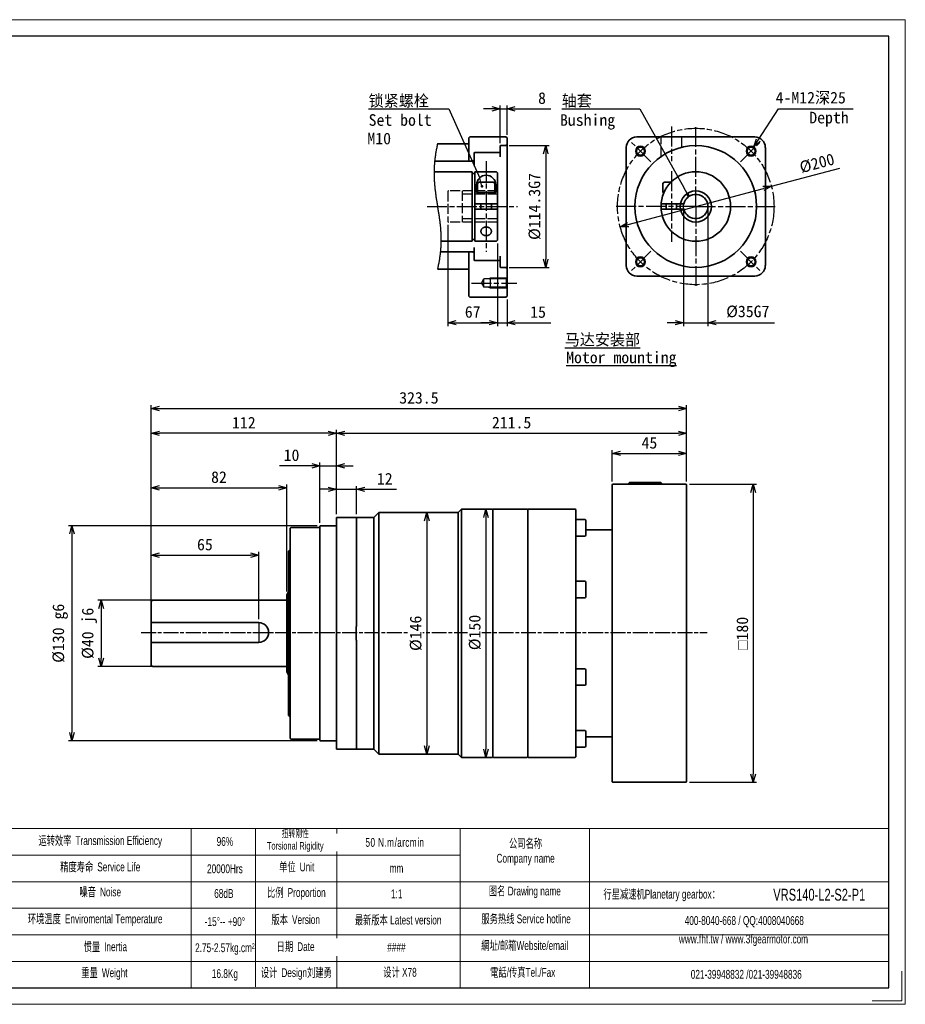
# Model space of a CAD drawing. Header units: millimetres. Extents: x 49 to 890, y 33 to 628.
# Tile 2 of 2: x 355 to 890, y 33 to 628. Entities that reach past the tile are written whole.
import ezdxf
from ezdxf.enums import TextEntityAlignment as Align

# ---------------------------------------------------------------- set-up
doc = ezdxf.new("R2010")
doc.units = ezdxf.units.MM
doc.linetypes.add('AM_ISO02W050x2', pattern=[3.75, 3, -0.75])
doc.linetypes.add('AM_ISO08W050x2', pattern=[9, 6, -0.75, 1.5, -0.75])
for name, color, linetype, lineweight in [('AM_0', 7, 'Continuous', 50), ('AM_1', 131, 'Continuous', 35), ('AM_5', 3, 'Continuous', 25), ('AM_7', 4, 'AM_ISO08W050x2', 25), ('SLD-0', 7, 'Continuous', 18), ('SYMBOL_VR', 7, 'Continuous', 25), ('图框_外框线', 7, 'Continuous', 18)]:
    doc.layers.add(name, color=color, linetype=linetype, lineweight=lineweight)
doc.styles.add('标准', font='arial.ttf', dxfattribs={"width": 0.667})
doc.dimstyles.new('AM_JIS$0', dxfattribs={"dimscale": 2, "dimtxt": 3.5, "dimasz": 2.5, "dimexe": 1, "dimexo": 1, "dimgap": 1.5, "dimtad": 3, "dimdec": 3, "dimdsep": 46, "dimtxsty": 'Standard', "dimblk": 'OPEN30', "dimcen": 0, "dimclrd": 256, "dimclre": 256, "dimclrt": 2, "dimadec": 3, "dimazin": 2, "dimtp": 0.1, "dimtm": 0.1, "dimtfac": 0.71, "dimtdec": 3, "dimtmove": 0, "dimatfit": 3, "dimldrblk": 'OPEN30', "dimfxl": 1, "dimlwd": -1, "dimlwe": -1, "dimarcsym": 1})

# ---------------------------------------------------------------- blocks, each defined once
blk = doc.blocks.new('_Open30')
at = {"color": 0, "linetype": 'ByBlock', "lineweight": -2}
for p, q in [((-1, 0.27), (0, 0)), ((0, 0), (-1, -0.27)), ((0, 0), (-1, 0))]:
    blk.add_line(p, q, dxfattribs=at)
blk = doc.blocks.new('A3-124_アダプタタイプ_ブッシュ有り')
at = {"layer": 'SYMBOL_VR'}
h = blk.add_hatch(color=3, dxfattribs=at)
edge = h.paths.add_edge_path(flags=0)
edge.add_arc((-113.58, -33.9), 0.446, 0, 360)
h = blk.add_hatch(color=3, dxfattribs=at)
edge = h.paths.add_edge_path(flags=0)
edge.add_arc((-51.39, -36.49), 0.446, 0, 360)
at = {"layer": 'SYMBOL_VR', "color": 3}
for p, q in [((-147.81, -10.5), (-123.54, -10.5)), ((-123.54, -10.5), (-114.25, -31.49)), ((-110.6, -10.5), (-113.1, -10.5)), ((-108.1, -20.83), (-108.1, -9.5)), ((-108.1, -10.5), (-106, -10.5)), ((-106, -18.31), (-106, -9.5)), ((-103.5, -10.5), (-92.75, -10.5)), ((-89.48, -10.5), (-65.92, -10.5)), ((-89.48, -10.5), (-69.42, -10.5)), ((-65.92, -10.5), (-52.61, -34.31)), ((-30.12, -19.93), (-24, -10.5)), ((-24, -10.5), (-1.5, -10.5)), ((-127.52, -23.73), (-127.56, -24.02)), ((-127.47, -23.43), (-127.52, -23.73)), ((-127.41, -23.14), (-127.47, -23.43)), ((-127.36, -22.85), (-127.41, -23.14)), ((-127.31, -22.55), (-127.36, -22.85)), ((-127.25, -22.26), (-127.31, -22.55)), ((-127.19, -21.97), (-127.25, -22.26)), ((-127.13, -21.68), (-127.19, -21.97)), ((-127.07, -21.39), (-127.13, -21.68)), ((-127.01, -21.1), (-127.07, -21.39)), ((-105.32, -21.62), (-93.32, -21.62)), ((-127.9, -26.68), (-127.92, -26.98)), ((-127.87, -26.39), (-127.9, -26.68)), ((-127.84, -26.09), (-127.87, -26.39)), ((-127.81, -25.79), (-127.84, -26.09)), ((-127.77, -25.5), (-127.81, -25.79)), ((-127.73, -25.2), (-127.77, -25.5)), ((-127.69, -24.91), (-127.73, -25.2)), ((-127.65, -24.61), (-127.69, -24.91)), ((-127.61, -24.32), (-127.65, -24.61)), ((-127.56, -24.02), (-127.61, -24.32)), ((-94.32, -24.12), (-94.32, -55.88)), ((-128.05, -29.36), (-128.06, -29.66)), ((-128.06, -29.66), (-128.06, -29.95)), ((-128.04, -29.06), (-128.05, -29.36)), ((-128.03, -28.76), (-128.04, -29.06)), ((-128.02, -28.47), (-128.03, -28.76)), ((-128.01, -28.17), (-128.02, -28.47)), ((-127.99, -27.87), (-128.01, -28.17)), ((-127.97, -27.58), (-127.99, -27.87)), ((-127.95, -27.28), (-127.97, -27.58)), ((-127.92, -26.98), (-127.95, -27.28)), ((-26.17, -33.9), (-5.54, -28.39)), ((-128.06, -29.95), (-128.06, -30.25)), ((-128.06, -30.25), (-128.06, -30.55)), ((-128.06, -30.55), (-128.05, -30.84)), ((-128.05, -30.84), (-128.04, -31.14)), ((-128.04, -31.14), (-128.03, -31.44)), ((-128.03, -31.44), (-128.02, -31.73)), ((-128.02, -31.73), (-128, -32.03)), ((-128, -32.03), (-127.98, -32.33)), ((-127.98, -32.33), (-127.96, -32.62)), ((-127.96, -32.62), (-127.94, -32.92)), ((-127.94, -32.92), (-127.92, -33.21)), ((-127.92, -33.21), (-127.89, -33.51)), ((-127.89, -33.51), (-127.86, -33.81)), ((-127.86, -33.81), (-127.84, -34.1)), ((-127.84, -34.1), (-127.8, -34.4)), ((-127.8, -34.4), (-127.77, -34.69)), ((-127.77, -34.69), (-127.74, -34.99)), ((-127.74, -34.99), (-127.7, -35.28)), ((-127.7, -35.28), (-127.66, -35.58)), ((-127.66, -35.58), (-127.63, -35.87)), ((-69.42, -45.45), (-28.58, -34.55)), ((-127.63, -35.87), (-127.59, -36.17)), ((-127.59, -36.17), (-127.55, -36.46)), ((-127.55, -36.46), (-127.5, -36.76)), ((-127.5, -36.76), (-127.46, -37.05)), ((-127.46, -37.05), (-127.42, -37.35)), ((-127.42, -37.35), (-127.37, -37.64)), ((-127.37, -37.64), (-127.33, -37.94)), ((-127.33, -37.94), (-127.28, -38.23)), ((-127.28, -38.23), (-127.24, -38.53)), ((-127.24, -38.53), (-127.19, -38.82)), ((-127.19, -38.82), (-127.15, -39.12)), ((-127.15, -39.12), (-127.1, -39.41)), ((-127.1, -39.41), (-127.05, -39.71)), ((-127.05, -39.71), (-127.01, -40)), ((-127.01, -40), (-126.96, -40.29)), ((-126.96, -40.29), (-126.91, -40.59)), ((-126.91, -40.59), (-126.86, -40.88)), ((-126.86, -40.88), (-126.82, -41.18)), ((-126.82, -41.18), (-126.77, -41.47)), ((-126.77, -41.47), (-126.73, -41.77)), ((-52.68, -41), (-52.68, -76.11)), ((-45.32, -41), (-45.32, -76.11)), ((-126.73, -41.77), (-126.68, -42.06)), ((-126.68, -42.06), (-126.64, -42.36)), ((-126.64, -42.36), (-126.59, -42.65)), ((-126.59, -42.65), (-126.55, -42.95)), ((-126.55, -42.95), (-126.51, -43.24)), ((-126.51, -43.24), (-126.46, -43.54)), ((-126.46, -43.54), (-126.42, -43.83)), ((-126.42, -43.83), (-126.38, -44.13)), ((-126.38, -44.13), (-126.35, -44.42)), ((-126.35, -44.42), (-126.31, -44.72)), ((-126.31, -44.72), (-126.27, -45.01)), ((-126.27, -45.01), (-126.24, -45.31)), ((-126.24, -45.31), (-126.21, -45.6)), ((-126.21, -45.6), (-126.18, -45.9)), ((-126.18, -45.9), (-126.15, -46.19)), ((-126.15, -46.19), (-126.12, -46.49)), ((-126.12, -46.49), (-126.09, -46.79)), ((-126.09, -46.79), (-126.07, -47.08)), ((-126.07, -47.08), (-126.05, -47.38)), ((-126.05, -47.38), (-126.03, -47.67)), ((-123.85, -45.52), (-123.85, -76.11)), ((-126.03, -47.67), (-126.01, -47.97)), ((-126.01, -47.97), (-125.99, -48.27)), ((-125.99, -48.27), (-125.98, -48.56)), ((-125.98, -48.56), (-125.97, -48.86)), ((-125.97, -48.86), (-125.96, -49.16)), ((-125.96, -49.16), (-125.95, -49.45)), ((-125.95, -50.34), (-125.96, -50.64)), ((-125.95, -49.45), (-125.95, -49.75)), ((-125.95, -49.75), (-125.95, -50.05)), ((-125.95, -50.05), (-125.95, -50.34)), ((-126.11, -53.32), (-126.14, -53.61)), ((-126.09, -53.02), (-126.11, -53.32)), ((-126.06, -52.72), (-126.09, -53.02)), ((-126.04, -52.42), (-126.06, -52.72)), ((-126.02, -52.13), (-126.04, -52.42)), ((-126, -51.83), (-126.02, -52.13)), ((-125.99, -51.53), (-126, -51.83)), ((-125.98, -51.24), (-125.99, -51.53)), ((-125.97, -50.94), (-125.98, -51.24)), ((-125.96, -50.64), (-125.97, -50.94)), ((-108.89, -51.19), (-108.89, -76.11)), ((-108.89, -51.19), (-108.89, -76.11)), ((-126.5, -56.27), (-126.54, -56.57)), ((-126.45, -55.98), (-126.5, -56.27)), ((-126.4, -55.68), (-126.45, -55.98)), ((-126.36, -55.39), (-126.4, -55.68)), ((-126.32, -55.09), (-126.36, -55.39)), ((-126.28, -54.8), (-126.32, -55.09)), ((-126.24, -54.5), (-126.28, -54.8)), ((-126.2, -54.21), (-126.24, -54.5)), ((-126.17, -53.91), (-126.2, -54.21)), ((-126.14, -53.61), (-126.17, -53.91)), ((-126.94, -58.61), (-127.01, -58.9)), ((-126.88, -58.32), (-126.94, -58.61)), ((-126.82, -58.03), (-126.88, -58.32)), ((-126.76, -57.74), (-126.82, -58.03)), ((-126.7, -57.45), (-126.76, -57.74)), ((-126.65, -57.15), (-126.7, -57.45)), ((-126.6, -56.86), (-126.65, -57.15)), ((-126.54, -56.57), (-126.6, -56.86)), ((-105.32, -58.38), (-93.32, -58.38)), ((-113.71, -63.11), (-113, -61.88)), ((-106.2, -61.88), (-113, -61.88)), ((-113, -64.34), (-113, -61.88)), ((-111, -64.61), (-111, -61.61)), ((-113.71, -63.11), (-113, -64.34)), ((-106.2, -64.34), (-113, -64.34)), ((-106, -68.04), (-106, -76.11)), ((-121.35, -75.11), (-111.39, -75.11)), ((-111.39, -75.11), (-113.89, -75.11)), ((-108.89, -75.11), (-106, -75.11)), ((-103.5, -75.11), (-92.75, -75.11)), ((-55.18, -75.11), (-57.68, -75.11)), ((-52.68, -75.11), (-45.32, -75.11)), ((-42.82, -75.11), (-25.25, -75.11))]:
    blk.add_line(p, q, dxfattribs=at)
at = {"layer": 'SYMBOL_VR', "color": 4, "linetype": 'AM_ISO08W050x2'}
for p, q in [((-56.35, -15.84), (-56.35, -26.31)), ((-49, -40), (-49, -15.84)), ((-62.53, -26.47), (-68.89, -20.11)), ((-35.47, -26.47), (-29.11, -20.11)), ((-112.3, -26.35), (-112.3, -53.65)), ((-56.35, -29.35), (-56.35, -50.65)), ((-130.16, -40), (-102.85, -40)), ((-106, -40), (-106, -40)), ((-49, -40), (-73.16, -40)), ((-49, -40), (-24.84, -40)), ((-49, -40), (-49, -64.16)), ((-62.53, -53.53), (-68.89, -59.89)), ((-35.47, -53.53), (-29.11, -59.89)), ((-116.71, -63.11), (-103, -63.11))]:
    blk.add_line(p, q, dxfattribs=at)
at = {"layer": 'SYMBOL_VR', "color": 4, "lineweight": 35}
for p, q in [((-117.24, -18.99), (-117.55, -19.31)), ((-117.55, -19.31), (-117.55, -26.35)), ((-106.32, -18.99), (-117.24, -18.99)), ((-106.32, -18.99), (-106, -19.31)), ((-106, -19.31), (-106, -67.04)), ((-66.85, -18.99), (-31.15, -18.99)), ((-117.55, -21.1), (-127.01, -21.1)), ((-108.42, -23.72), (-115.77, -23.72)), ((-108.1, -23.41), (-108.42, -23.72)), ((-108.1, -21.83), (-108.1, -24.98)), ((-106.32, -21.62), (-107.89, -21.62)), ((-106, -21.31), (-106.32, -21.62)), ((-70.01, -22.15), (-70.01, -57.85)), ((-27.99, -22.15), (-27.99, -24.17)), ((-116.29, -26.35), (-127.87, -26.35)), ((-116.29, -26.35), (-115.98, -26.03)), ((-115.98, -23.93), (-115.98, -27.61)), ((-27.99, -24.17), (-27.99, -57.85)), ((-116.5, -29.5), (-128.05, -29.5)), ((-116.5, -29.5), (-116.5, -50.5)), ((-109.2, -29.5), (-115.71, -29.5)), ((-115.71, -29.5), (-115.71, -50.5)), ((-109.2, -29.5), (-108.89, -29.81)), ((-115.71, -30.02), (-116.5, -30.02)), ((-114.93, -32.96), (-114.38, -32.65)), ((-110.22, -32.65), (-114.38, -32.65)), ((-109.68, -32.96), (-110.22, -32.65)), ((-108.89, -29.81), (-108.89, -50.19)), ((-58.98, -32.96), (-58.43, -32.65)), ((-58.43, -32.65), (-56.5, -32.65)), ((-115.19, -33.44), (-115.19, -35.8)), ((-114.93, -32.96), (-114.93, -35.8)), ((-109.68, -32.96), (-109.68, -35.8)), ((-109.41, -33.44), (-109.41, -35.8)), ((-58.98, -32.96), (-58.98, -35.8)), ((-109.41, -35.8), (-115.19, -35.8)), ((-58.98, -35.8), (-58.63, -35.8)), ((-108.89, -39.21), (-115.71, -39.21)), ((-108.89, -40.79), (-115.71, -40.79)), ((-113.88, -39.21), (-113.88, -40.79)), ((-110.73, -39.21), (-110.73, -40.79)), ((-59.47, -39.21), (-52.59, -39.21)), ((-59.47, -40.79), (-52.59, -40.79)), ((-57.93, -39.21), (-57.93, -40.79)), ((-54.78, -39.21), (-54.78, -40.79)), ((-113.87, -47.39), (-113.88, -47.5)), ((-113.88, -47.5), (-113.87, -47.61)), ((-113.85, -47.27), (-113.87, -47.39)), ((-113.82, -47.16), (-113.85, -47.27)), ((-113.78, -47.05), (-113.82, -47.16)), ((-113.73, -46.95), (-113.78, -47.05)), ((-113.67, -46.84), (-113.73, -46.95)), ((-113.59, -46.75), (-113.67, -46.84)), ((-113.51, -46.66), (-113.59, -46.75)), ((-113.42, -46.57), (-113.51, -46.66)), ((-113.31, -46.49), (-113.42, -46.57)), ((-113.21, -46.42), (-113.31, -46.49)), ((-113.09, -46.36), (-113.21, -46.42)), ((-112.97, -46.31), (-113.09, -46.36)), ((-112.84, -46.27), (-112.97, -46.31)), ((-112.71, -46.23), (-112.84, -46.27)), ((-112.58, -46.21), (-112.71, -46.23)), ((-112.44, -46.19), (-112.58, -46.21)), ((-112.3, -46.19), (-112.44, -46.19)), ((-112.16, -46.19), (-112.3, -46.19)), ((-112.03, -46.21), (-112.16, -46.19)), ((-111.89, -46.23), (-112.03, -46.21)), ((-111.76, -46.27), (-111.89, -46.23)), ((-111.64, -46.31), (-111.76, -46.27)), ((-111.51, -46.36), (-111.64, -46.31)), ((-111.4, -46.42), (-111.51, -46.36)), ((-111.29, -46.49), (-111.4, -46.42)), ((-111.19, -46.57), (-111.29, -46.49)), ((-111.09, -46.66), (-111.19, -46.57)), ((-111.01, -46.75), (-111.09, -46.66)), ((-110.94, -46.84), (-111.01, -46.75)), ((-110.87, -46.95), (-110.94, -46.84)), ((-110.82, -47.05), (-110.87, -46.95)), ((-110.78, -47.16), (-110.82, -47.05)), ((-110.75, -47.27), (-110.78, -47.16)), ((-110.73, -47.39), (-110.75, -47.27)), ((-110.73, -47.5), (-110.73, -47.39)), ((-110.73, -47.61), (-110.73, -47.5)), ((-110.73, -47.5), (-110.73, -47.5)), ((-116.5, -50.5), (-125.96, -50.5)), ((-115.71, -49.98), (-116.5, -49.98)), ((-109.2, -50.5), (-115.71, -50.5)), ((-113.87, -47.61), (-113.85, -47.73)), ((-113.85, -47.73), (-113.82, -47.84)), ((-113.82, -47.84), (-113.78, -47.95)), ((-113.78, -47.95), (-113.73, -48.06)), ((-113.73, -48.06), (-113.67, -48.16)), ((-113.67, -48.16), (-113.59, -48.25)), ((-113.59, -48.25), (-113.51, -48.34)), ((-113.51, -48.34), (-113.42, -48.43)), ((-113.42, -48.43), (-113.31, -48.51)), ((-113.31, -48.51), (-113.21, -48.58)), ((-113.21, -48.58), (-113.09, -48.64)), ((-113.09, -48.64), (-112.97, -48.69)), ((-112.97, -48.69), (-112.84, -48.73)), ((-112.84, -48.73), (-112.71, -48.77)), ((-112.71, -48.77), (-112.58, -48.79)), ((-112.58, -48.79), (-112.44, -48.81)), ((-112.44, -48.81), (-112.3, -48.81)), ((-112.3, -48.81), (-112.16, -48.81)), ((-112.16, -48.81), (-112.03, -48.79)), ((-112.03, -48.79), (-111.89, -48.77)), ((-111.89, -48.77), (-111.76, -48.73)), ((-111.76, -48.73), (-111.64, -48.69)), ((-111.64, -48.69), (-111.51, -48.64)), ((-111.51, -48.64), (-111.4, -48.58)), ((-111.4, -48.58), (-111.29, -48.51)), ((-111.29, -48.51), (-111.19, -48.43)), ((-111.19, -48.43), (-111.09, -48.34)), ((-111.09, -48.34), (-111.01, -48.25)), ((-111.01, -48.25), (-110.94, -48.16)), ((-110.94, -48.16), (-110.87, -48.06)), ((-110.87, -48.06), (-110.82, -47.95)), ((-110.82, -47.95), (-110.78, -47.84)), ((-110.78, -47.84), (-110.75, -47.73)), ((-110.75, -47.73), (-110.73, -47.61)), ((-109.2, -50.5), (-108.89, -50.19)), ((-115.98, -56.07), (-115.98, -52.39)), ((-116.29, -53.65), (-126.14, -53.65)), ((-117.55, -67.04), (-117.55, -53.65)), ((-116.29, -53.65), (-115.98, -53.97)), ((-108.42, -56.28), (-115.77, -56.28)), ((-108.1, -56.59), (-108.42, -56.28)), ((-108.1, -58.17), (-108.1, -55.02)), ((-117.55, -58.9), (-127.01, -58.9)), ((-106.32, -58.38), (-107.89, -58.38)), ((-106, -58.69), (-106.32, -58.38)), ((-111, -61.61), (-111.5, -61.88)), ((-106.04, -61.61), (-111, -61.61)), ((-106.2, -61.88), (-106, -61.53)), ((-106.2, -61.88), (-106.2, -64.34)), ((-66.85, -61.01), (-31.15, -61.01)), ((-111, -64.61), (-111.5, -64.34)), ((-106.04, -64.61), (-111, -64.61)), ((-106.2, -64.34), (-106, -64.68)), ((-117.55, -67.04), (-117.24, -67.35)), ((-106.32, -67.35), (-117.24, -67.35)), ((-106.32, -67.35), (-106, -67.04))]:
    blk.add_line(p, q, dxfattribs=at)
at = {"layer": 'SYMBOL_VR', "color": 6, "linetype": 'AM_ISO02W050x2'}
for p, q in [((-59.5, -24.92), (-59.5, -18.99)), ((-53.2, -22.11), (-53.2, -18.99)), ((-123.85, -35.48), (-123.85, -44.52)), ((-108.89, -35.27), (-123.64, -35.27)), ((-119.56, -35.27), (-119.56, -44.73)), ((-108.89, -36.32), (-119.56, -36.32)), ((-108.89, -43.68), (-119.56, -43.68)), ((-108.89, -44.73), (-123.64, -44.73))]:
    blk.add_line(p, q, dxfattribs=at)
at = {"layer": 'SYMBOL_VR', "color": 3, "linetype": 'Continuous'}
for p, q in [((-113.7, -33.47), (-114.25, -31.49)), ((-51.6, -36.1), (-52.61, -34.31))]:
    blk.add_line(p, q, dxfattribs=at)
at = {"layer": 'SYMBOL_VR', "color": 4, "linetype": 'AM_ISO08W050x2'}
for radius in [23.63, 3.68]:
    blk.add_circle((-49, -40), radius, dxfattribs=at)
at = {"layer": 'SYMBOL_VR', "color": 4, "lineweight": 35}
for centre, radius in [((-49, -40), 18.38), ((-65.71, -23.29), 1.23), ((-32.29, -23.29), 1.23), ((-49, -40), 10.5), ((-49, -40), 4.73), ((-65.71, -56.71), 1.23), ((-32.29, -56.71), 1.23)]:
    blk.add_circle(centre, radius, dxfattribs=at)
for centre, radius, start, end in [((-66.85, -22.15), 3.15, 90, 180), ((-31.15, -22.15), 3.15, 0, 90), ((-115.77, -23.93), 0.21, 90, 180), ((-107.89, -21.83), 0.21, 90, 180), ((-112.3, -33.44), 2.89, 0, 180), ((-49, -40), 3.68, 192.3736, 167.6264), ((-115.77, -56.07), 0.21, 180, 270), ((-107.89, -58.17), 0.21, 180, 270), ((-66.85, -57.85), 3.15, 180, 270), ((-31.15, -57.85), 3.15, 270, 0)]:
    blk.add_arc(centre, radius, start, end, dxfattribs=at)
at = {"layer": 'SYMBOL_VR', "color": 3}
for centre in [(-65.71, -23.29), (-32.29, -23.29), (-65.71, -56.71), (-32.29, -56.71)]:
    blk.add_arc(centre, 1.5, 45, 44.99, dxfattribs=at)
at = {"layer": 'SYMBOL_VR', "color": 6, "linetype": 'AM_ISO02W050x2'}
for centre, start, end in [((-123.64, -35.48), 90, 180), ((-123.64, -44.52), 180, 270)]:
    blk.add_arc(centre, 0.21, start, end, dxfattribs=at)
at = {"layer": 'SYMBOL_VR', "color": 3, "xscale": 2.5, "yscale": 2.5, "zscale": 2.5}
for p in [(-108.1, -10.5), (-108.89, -75.11), (-108.89, -75.11), (-52.68, -75.11)]:
    blk.add_blockref('_Open30', p, dxfattribs=at)
for p, rotation in [((-106, -10.5), 180), ((-31.47, -22.03), 237.0582568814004), ((-94.32, -21.62), 90), ((-26.17, -33.9), 14.95479848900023), ((-71.83, -46.1), 194.9547984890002), ((-94.32, -58.38), 270), ((-123.85, -75.11), 180), ((-106, -75.11), 180), ((-45.32, -75.11), 180)]:
    blk.add_blockref('_Open30', p, dxfattribs=dict(at, rotation=rotation))
at = {"layer": 'SYMBOL_VR', "color": 2}
for s, p in [('轴套', (-89.48, -9.8)), ('Bushing', (-90.01, -15.63))]:
    blk.add_text(s, height=3.5, dxfattribs=at).set_placement(p)
at = {"layer": 'SYMBOL_VR', "color": 2, "insert": (-147.81, -6.3), "char_height": 3.5, "attachment_point": 1}
blk.add_mtext('锁紧螺栓{\\fSimSun|b0|i0|c134|p2;\\P}Set bolt', dxfattribs=at)
at = {"layer": 'SYMBOL_VR', "color": 2, "char_height": 3.5, "attachment_point": 1}
for s, width, insert in [('Depth', 27.8992, (-14.72, -11.4)), ('{\\L马达安装部}', 29.3546, (-88.58, -78.44)), ('{\\LMotor mounting}', 35.4402, (-88.15, -83.83))]:
    blk.add_mtext_dynamic_manual_height_columns(s, width=width, gutter_width=17.5, heights=[0], dxfattribs=dict(at, insert=insert))
at = {"layer": 'SYMBOL_VR', "lineweight": 25}
for tag, p in [('2', (-94.25, -7.25)), ('4', (-3.67, -7.12)), ('7', (-94.25, -71.86)), ('5', (-26.75, -71.68))]:
    blk.add_attdef(tag, text='', height=3.5, dxfattribs=at).set_placement(p, align=Align.MIDDLE_RIGHT)
blk.add_attdef('8', text='', height=3.5, dxfattribs=at).set_placement((-148.18, -19.47), align=Align.MIDDLE_LEFT)
blk.add_attdef('3', text='', height=3.5, rotation=14.9548, dxfattribs=at).set_placement((-7.24, -25.5), align=Align.MIDDLE_RIGHT)
blk.add_attdef('1', text='', height=3.5, rotation=90, dxfattribs=at).set_placement((-97.74, -40), align=Align.MIDDLE)
blk.add_attdef('6', text='', height=3.5, dxfattribs=at).set_placement((-116.37, -71.86), align=Align.MIDDLE)
blk = doc.blocks.new('*D120')
at = {"layer": 'AM_5', "linetype": 'ByBlock'}
for p, q in [((434.44, 270.72), (434.44, 306.32)), ((439.44, 304.32), (494.44, 304.32)), ((499.44, 265.64), (499.44, 306.32))]:
    blk.add_line(p, q, dxfattribs=at)
at = {"layer": 'Defpoints', "color": 0}
for p in [(499.44, 304.32), (434.44, 268.72), (499.44, 263.64)]:
    blk.add_point(p, dxfattribs=at)
at = {"layer": 'AM_5', "xscale": 5, "yscale": 5, "zscale": 5, "rotation": 180}
blk.add_blockref('_Open30', (434.44, 304.32), dxfattribs=at)
at = {"layer": 'AM_5', "xscale": 5, "yscale": 5, "zscale": 5}
blk.add_blockref('_Open30', (499.44, 304.32), dxfattribs=at)
at = {"layer": 'AM_5', "color": 2, "insert": (466.94, 310.74), "char_height": 7, "attachment_point": 5}
blk.add_mtext('65', dxfattribs=at)
blk = doc.blocks.new('*D121')
at = {"layer": 'AM_5', "linetype": 'ByBlock'}
for p, q in [((434.44, 273.97), (434.44, 394.93)), ((439.44, 392.93), (752.94, 392.93)), ((757.94, 348.84), (757.94, 394.93))]:
    blk.add_line(p, q, dxfattribs=at)
at = {"layer": 'Defpoints', "color": 0}
for p in [(757.94, 392.93), (757.94, 346.84), (434.44, 271.97)]:
    blk.add_point(p, dxfattribs=at)
at = {"layer": 'AM_5', "xscale": 5, "yscale": 5, "zscale": 5, "rotation": 180}
blk.add_blockref('_Open30', (434.44, 392.93), dxfattribs=at)
at = {"layer": 'AM_5', "xscale": 5, "yscale": 5, "zscale": 5}
blk.add_blockref('_Open30', (757.94, 392.93), dxfattribs=at)
at = {"layer": 'AM_5', "color": 2, "insert": (596.19, 399.35), "char_height": 7, "attachment_point": 5}
blk.add_mtext('323.5', dxfattribs=at)
blk = doc.blocks.new('*D122')
at = {"layer": 'AM_5', "linetype": 'ByBlock'}
for p, q in [((434.44, 278.14), (434.44, 379.98)), ((541.44, 377.98), (439.44, 377.98)), ((546.44, 329.04), (546.44, 379.98))]:
    blk.add_line(p, q, dxfattribs=at)
at = {"layer": 'Defpoints', "color": 0}
for p in [(434.44, 377.98), (546.44, 327.04), (434.44, 276.14)]:
    blk.add_point(p, dxfattribs=at)
at = {"layer": 'AM_5', "xscale": 5, "yscale": 5, "zscale": 5, "rotation": 180}
blk.add_blockref('_Open30', (434.44, 377.98), dxfattribs=at)
at = {"layer": 'AM_5', "xscale": 5, "yscale": 5, "zscale": 5}
blk.add_blockref('_Open30', (546.44, 377.98), dxfattribs=at)
at = {"layer": 'AM_5', "color": 2, "insert": (490.44, 384.38), "char_height": 7, "attachment_point": 5}
blk.add_mtext('112', dxfattribs=at)
blk = doc.blocks.new('*D123')
at = {"layer": 'AM_5', "linetype": 'ByBlock'}
for p, q in [((546.44, 329.04), (546.44, 379.98)), ((551.44, 377.98), (752.94, 377.98)), ((757.94, 348.84), (757.94, 379.98))]:
    blk.add_line(p, q, dxfattribs=at)
at = {"layer": 'Defpoints', "color": 0}
for p in [(757.94, 377.98), (757.94, 346.84), (546.44, 327.04)]:
    blk.add_point(p, dxfattribs=at)
at = {"layer": 'AM_5', "xscale": 5, "yscale": 5, "zscale": 5, "rotation": 180}
blk.add_blockref('_Open30', (546.44, 377.98), dxfattribs=at)
at = {"layer": 'AM_5', "xscale": 5, "yscale": 5, "zscale": 5}
blk.add_blockref('_Open30', (757.94, 377.98), dxfattribs=at)
at = {"layer": 'AM_5', "color": 2, "insert": (652.19, 384.38), "char_height": 7, "attachment_point": 5}
blk.add_mtext('211.5', dxfattribs=at)
blk = doc.blocks.new('*D124')
at = {"layer": 'AM_5', "linetype": 'ByBlock'}
for p, q in [((531.44, 358.28), (512.07, 358.28)), ((536.44, 323.84), (536.44, 360.28)), ((536.44, 358.28), (546.44, 358.28)), ((546.44, 329.04), (546.44, 360.28)), ((551.44, 358.28), (556.44, 358.28))]:
    blk.add_line(p, q, dxfattribs=at)
at = {"layer": 'Defpoints', "color": 0}
for p in [(546.44, 358.28), (536.44, 321.84), (546.44, 327.04)]:
    blk.add_point(p, dxfattribs=at)
at = {"layer": 'AM_5', "xscale": 5, "yscale": 5, "zscale": 5}
blk.add_blockref('_Open30', (536.44, 358.28), dxfattribs=at)
at = {"layer": 'AM_5', "xscale": 5, "yscale": 5, "zscale": 5, "rotation": 180}
blk.add_blockref('_Open30', (546.44, 358.28), dxfattribs=at)
at = {"layer": 'AM_5', "color": 2, "insert": (519.26, 364.7), "char_height": 7, "attachment_point": 5}
blk.add_mtext('10', dxfattribs=at)
blk = doc.blocks.new('*D125')
at = {"layer": 'AM_5', "linetype": 'ByBlock'}
for p, q in [((546.44, 329.03), (546.44, 346.12)), ((558.44, 329.04), (558.44, 346.12)), ((541.44, 344.12), (536.44, 344.12)), ((546.44, 344.12), (558.44, 344.12)), ((563.44, 344.12), (582.69, 344.12))]:
    blk.add_line(p, q, dxfattribs=at)
at = {"layer": 'Defpoints', "color": 0}
for p in [(558.44, 344.12), (546.44, 327.03), (558.44, 327.04)]:
    blk.add_point(p, dxfattribs=at)
at = {"layer": 'AM_5', "xscale": 5, "yscale": 5, "zscale": 5}
blk.add_blockref('_Open30', (546.44, 344.12), dxfattribs=at)
at = {"layer": 'AM_5', "xscale": 5, "yscale": 5, "zscale": 5, "rotation": 180}
blk.add_blockref('_Open30', (558.44, 344.12), dxfattribs=at)
at = {"layer": 'AM_5', "color": 2, "insert": (575.57, 350.52), "char_height": 7, "attachment_point": 5}
blk.add_mtext('12', dxfattribs=at)
blk = doc.blocks.new('*D126')
at = {"layer": 'AM_5', "linetype": 'ByBlock'}
for p, q in [((434.44, 278.14), (434.44, 347.02)), ((439.44, 345.02), (511.44, 345.02)), ((516.44, 282.41), (516.44, 347.02))]:
    blk.add_line(p, q, dxfattribs=at)
at = {"layer": 'Defpoints', "color": 0}
for p in [(516.44, 345.02), (516.44, 280.41), (434.44, 276.14)]:
    blk.add_point(p, dxfattribs=at)
at = {"layer": 'AM_5', "xscale": 5, "yscale": 5, "zscale": 5, "rotation": 180}
blk.add_blockref('_Open30', (434.44, 345.02), dxfattribs=at)
at = {"layer": 'AM_5', "xscale": 5, "yscale": 5, "zscale": 5}
blk.add_blockref('_Open30', (516.44, 345.02), dxfattribs=at)
at = {"layer": 'AM_5', "color": 2, "insert": (475.44, 351.44), "char_height": 7, "attachment_point": 5}
blk.add_mtext('82', dxfattribs=at)
blk = doc.blocks.new('*D127')
at = {"layer": 'AM_5', "linetype": 'ByBlock'}
for p, q in [((712.94, 348.84), (712.94, 367.81)), ((717.94, 365.81), (752.94, 365.81)), ((757.94, 348.84), (757.94, 367.81))]:
    blk.add_line(p, q, dxfattribs=at)
at = {"layer": 'Defpoints', "color": 0}
for p in [(757.94, 365.81), (712.94, 346.84), (757.94, 346.84)]:
    blk.add_point(p, dxfattribs=at)
at = {"layer": 'AM_5', "xscale": 5, "yscale": 5, "zscale": 5, "rotation": 180}
blk.add_blockref('_Open30', (712.94, 365.81), dxfattribs=at)
at = {"layer": 'AM_5', "xscale": 5, "yscale": 5, "zscale": 5}
blk.add_blockref('_Open30', (757.94, 365.81), dxfattribs=at)
at = {"layer": 'AM_5', "color": 2, "insert": (735.44, 372.19), "char_height": 7, "attachment_point": 5}
blk.add_mtext('45', dxfattribs=at)
blk = doc.blocks.new('*D128')
at = {"layer": 'AM_5', "linetype": 'ByBlock'}
for p, q in [((759.64, 347.14), (800.09, 347.14)), ((798.09, 342.14), (798.09, 172.14)), ((759.64, 167.14), (800.09, 167.14))]:
    blk.add_line(p, q, dxfattribs=at)
at = {"layer": 'Defpoints', "color": 0}
for p in [(757.64, 347.14), (757.64, 167.14), (798.09, 167.14)]:
    blk.add_point(p, dxfattribs=at)
at = {"layer": 'AM_5', "xscale": 5, "yscale": 5, "zscale": 5}
for p, rotation in [((798.09, 347.14), 90), ((798.09, 167.14), 270)]:
    blk.add_blockref('_Open30', p, dxfattribs=dict(at, rotation=rotation))
at = {"layer": 'AM_5', "color": 2, "insert": (791.59, 257.14), "char_height": 7, "attachment_point": 5, "rotation": 90}
blk.add_mtext('{\\Famgdt|c134;o}180', dxfattribs=at)
blk = doc.blocks.new('*D129')
at = {"layer": 'AM_5', "linetype": 'ByBlock'}
for p, q in [((597.94, 330.14), (603.03, 330.14)), ((601.03, 325.14), (601.03, 189.14)), ((597.94, 184.14), (603.03, 184.14))]:
    blk.add_line(p, q, dxfattribs=at)
at = {"layer": 'Defpoints', "color": 0}
for p in [(595.94, 330.14), (595.94, 184.14), (601.03, 184.14)]:
    blk.add_point(p, dxfattribs=at)
at = {"layer": 'AM_5', "xscale": 5, "yscale": 5, "zscale": 5}
for p, rotation in [((601.03, 330.14), 90), ((601.03, 184.14), 270)]:
    blk.add_blockref('_Open30', p, dxfattribs=dict(at, rotation=rotation))
at = {"layer": 'AM_5', "color": 2, "insert": (594.35, 257.14), "char_height": 7, "attachment_point": 5, "rotation": 90, "bg_fill": 3, "box_fill_scale": 1.1, "bg_fill_color": 257, "bg_fill_transparency": 0}
blk.add_mtext('%%C146', dxfattribs=at)
blk = doc.blocks.new('*D130')
at = {"layer": 'AM_5', "linetype": 'ByBlock'}
for p, q in [((635.92, 332.14), (638.72, 332.14)), ((636.72, 327.14), (636.72, 187.14)), ((635.92, 182.14), (638.72, 182.14))]:
    blk.add_line(p, q, dxfattribs=at)
at = {"layer": 'Defpoints', "color": 0}
for p in [(633.92, 332.14), (633.92, 182.14), (636.72, 182.14)]:
    blk.add_point(p, dxfattribs=at)
at = {"layer": 'AM_5', "xscale": 5, "yscale": 5, "zscale": 5}
for p, rotation in [((636.72, 332.14), 90), ((636.72, 182.14), 270)]:
    blk.add_blockref('_Open30', p, dxfattribs=dict(at, rotation=rotation))
at = {"layer": 'AM_5', "color": 2, "insert": (630.04, 257.64), "char_height": 7, "attachment_point": 5, "rotation": 90, "bg_fill": 3, "box_fill_scale": 1.1, "bg_fill_color": 257, "bg_fill_transparency": 0}
blk.add_mtext('%%C150', dxfattribs=at)
blk = doc.blocks.new('*D131')
at = {"layer": 'AM_5', "linetype": 'ByBlock'}
for p, q in [((534.74, 322.14), (384.61, 322.14)), ((386.61, 317.14), (386.61, 197.14)), ((534.74, 192.14), (384.61, 192.14))]:
    blk.add_line(p, q, dxfattribs=at)
at = {"layer": 'Defpoints', "color": 0}
for p in [(536.74, 322.14), (386.61, 192.14), (536.74, 192.14)]:
    blk.add_point(p, dxfattribs=at)
at = {"layer": 'AM_5', "xscale": 5, "yscale": 5, "zscale": 5}
for p, rotation in [((386.61, 322.14), 90), ((386.61, 192.14), 270)]:
    blk.add_blockref('_Open30', p, dxfattribs=dict(at, rotation=rotation))
at = {"layer": 'AM_5', "color": 2, "insert": (379.52, 257.14), "char_height": 7, "attachment_point": 5, "rotation": 90}
blk.add_mtext('%%C130{}{\\C2; g6}', dxfattribs=at)
blk = doc.blocks.new('*D132')
at = {"layer": 'AM_5', "linetype": 'ByBlock'}
for p, q in [((440.4, 277.14), (402.26, 277.14)), ((404.26, 272.14), (404.26, 242.14)), ((440.4, 237.14), (402.26, 237.14))]:
    blk.add_line(p, q, dxfattribs=at)
at = {"layer": 'Defpoints', "color": 0}
for p in [(442.4, 277.14), (404.26, 237.14), (442.4, 237.14)]:
    blk.add_point(p, dxfattribs=at)
at = {"layer": 'AM_5', "xscale": 5, "yscale": 5, "zscale": 5}
for p, rotation in [((404.26, 277.14), 90), ((404.26, 237.14), 270)]:
    blk.add_blockref('_Open30', p, dxfattribs=dict(at, rotation=rotation))
at = {"layer": 'AM_5', "color": 2, "insert": (397.15, 257.14), "char_height": 7, "attachment_point": 5, "rotation": 90}
blk.add_mtext('%%C40{}{\\C2; j6}', dxfattribs=at)

msp = doc.modelspace()

# ---------------------------------------------------------------- linework, layer by layer
at = {"layer": 'AM_1'}
for p, q in [((712.9396, 346.8377), (713.2396, 347.1377)), ((712.9396, 332.5682), (712.9396, 346.8377)), ((757.6396, 347.1377), (713.2396, 347.1377)), ((723.4621, 348.1377), (722.4929, 347.1377)), ((723.4621, 348.1377), (742.4171, 348.1377)), ((742.4171, 348.1377), (743.3864, 347.1377)), ((757.9396, 346.8377), (757.6396, 347.1377)), ((757.9396, 346.8377), (757.9396, 332.5682)), ((546.4396, 327.0377), (546.5396, 327.1377)), ((558.3396, 327.1377), (546.5396, 327.1377)), ((568.9396, 327.1377), (558.3396, 327.1377)), ((558.4396, 317.6047), (558.4396, 327.1377)), ((568.9396, 327.1377), (571.9396, 330.1377)), ((568.9396, 187.1377), (568.9396, 327.1377)), ((571.9396, 330.1377), (571.9396, 184.1377)), ((619.9396, 330.1377), (571.9396, 330.1377)), ((619.9396, 330.1377), (621.9396, 332.1377)), ((619.9396, 184.1377), (619.9396, 330.1377)), ((621.9396, 332.1377), (621.9396, 182.1377)), ((640.6396, 332.1377), (621.9396, 332.1377)), ((640.9396, 331.8377), (640.6396, 332.1377)), ((640.9396, 331.8377), (641.2396, 332.1377)), ((640.9396, 182.4377), (640.9396, 331.8377)), ((661.6396, 332.1377), (641.2396, 332.1377)), ((661.9396, 331.8377), (661.6396, 332.1377)), ((661.9396, 331.8377), (662.2396, 332.1377)), ((661.9396, 331.8377), (661.9396, 182.4377)), ((690.6396, 332.1377), (662.2396, 332.1377)), ((690.9396, 331.8377), (690.6396, 332.1377)), ((690.9396, 331.8377), (690.9396, 182.4377)), ((712.9396, 332.5682), (712.9396, 181.7073)), ((757.9396, 181.7073), (757.9396, 332.5682)), ((536.4396, 321.8377), (536.7396, 322.1377)), ((536.4396, 192.4377), (536.4396, 321.8377)), ((546.0396, 322.1377), (536.7396, 322.1377)), ((546.4396, 317.5674), (546.4396, 327.0377)), ((696.3396, 325.8854), (690.9396, 325.8854)), ((696.9396, 325.2854), (696.9396, 316.4854)), ((518.4396, 320.6377), (518.9396, 321.1377)), ((518.4396, 193.6377), (518.4396, 320.6377)), ((536.0396, 321.1377), (518.9396, 321.1377)), ((546.4396, 317.5674), (546.4396, 196.708)), ((558.4396, 317.6047), (558.4396, 261.1975)), ((696.3396, 315.8854), (690.9396, 315.8854)), ((712.6396, 319.6377), (696.9396, 319.6377)), ((712.9396, 319.3377), (712.6396, 319.6377)), ((517.4396, 306.849), (517.9396, 307.1377)), ((517.4396, 207.4264), (517.4396, 306.849)), ((518.4396, 307.1377), (517.9396, 307.1377)), ((696.3396, 288.5429), (690.9396, 288.5429)), ((696.9396, 287.9429), (696.9396, 279.1429)), ((516.4396, 280.4057), (517.4396, 282.1377)), ((516.4396, 233.8698), (516.4396, 280.4057)), ((434.4396, 238.1377), (434.4396, 277.1377)), ((516.0396, 277.1377), (435.4396, 277.1377)), ((696.3396, 278.5429), (690.9396, 278.5429)), ((434.4396, 263.6377), (499.4396, 263.6377)), ((558.3396, 261.1975), (558.3396, 257.1377)), ((558.3396, 257.1377), (558.3396, 253.0779)), ((499.4396, 251.6377), (434.4396, 251.6377)), ((558.4396, 253.0779), (558.4396, 196.6708)), ((435.4396, 237.1377), (516.0396, 237.1377)), ((516.4396, 233.8698), (517.4396, 232.1377)), ((696.3396, 235.7326), (690.9396, 235.7326)), ((696.9396, 235.1326), (696.9396, 226.3326)), ((696.3396, 225.7326), (690.9396, 225.7326)), ((517.4396, 207.4264), (517.9396, 207.1377)), ((518.4396, 207.1377), (517.9396, 207.1377)), ((546.4396, 187.2377), (546.4396, 196.708)), ((558.4396, 187.1377), (558.4396, 196.6708)), ((696.3396, 198.39), (690.9396, 198.39)), ((696.9396, 197.79), (696.9396, 188.99)), ((518.4396, 193.6377), (518.9396, 193.1377)), ((536.0396, 193.1377), (518.9396, 193.1377)), ((536.4396, 192.4377), (536.7396, 192.1377)), ((546.0396, 192.1377), (536.7396, 192.1377)), ((712.6396, 194.6377), (696.9396, 194.6377)), ((712.9396, 194.9377), (712.6396, 194.6377)), ((546.4396, 187.2377), (546.5396, 187.1377)), ((558.3396, 187.1377), (546.5396, 187.1377)), ((568.9396, 187.1377), (558.3396, 187.1377)), ((568.9396, 187.1377), (571.9396, 184.1377)), ((696.3396, 188.39), (690.9396, 188.39)), ((619.9396, 184.1377), (571.9396, 184.1377)), ((619.9396, 184.1377), (621.9396, 182.1377)), ((640.6396, 182.1377), (621.9396, 182.1377)), ((640.9396, 182.4377), (640.6396, 182.1377)), ((640.9396, 182.4377), (641.2396, 182.1377)), ((661.6396, 182.1377), (641.2396, 182.1377)), ((661.9396, 182.4377), (661.6396, 182.1377)), ((661.9396, 182.4377), (662.2396, 182.1377)), ((690.6396, 182.1377), (662.2396, 182.1377)), ((690.9396, 182.4377), (690.6396, 182.1377)), ((712.9396, 167.4377), (712.9396, 181.7073)), ((757.9396, 181.7073), (757.9396, 167.4377)), ((712.9396, 167.4377), (713.2396, 167.1377)), ((757.6396, 167.1377), (713.2396, 167.1377)), ((757.9396, 167.4377), (757.6396, 167.1377))]:
    msp.add_line(p, q, dxfattribs=at)
for centre, radius, start, end in [((536.0396, 321.5377), 0.4, 270, 0), ((546.0396, 322.5377), 0.4, 270, 0), ((696.3396, 325.2854), 0.6, 0, 90), ((696.3396, 316.4854), 0.6, 270, 0), ((696.3396, 287.9429), 0.6, 0, 90), ((435.4396, 276.1377), 1, 90, 180), ((516.0396, 277.5377), 0.4, 270, 0), ((696.3396, 279.1429), 0.6, 270, 0), ((499.4396, 257.6377), 6, 270, 90), ((435.4396, 238.1377), 1, 180, 270), ((516.0396, 236.7377), 0.4, 0, 90), ((696.3396, 235.1326), 0.6, 0, 90), ((696.3396, 226.3326), 0.6, 270, 0), ((696.3396, 197.79), 0.6, 0, 90), ((536.0396, 192.7377), 0.4, 0, 90), ((546.0396, 191.7377), 0.4, 0, 90), ((696.3396, 188.99), 0.6, 270, 0)]:
    msp.add_arc(centre, radius, start, end, dxfattribs=at)
at = {"layer": 'AM_5'}
msp.add_line((499.4396, 263.6377), (499.4396, 251.6377), dxfattribs=at)
at = {"layer": 'AM_7', "ltscale": 1.5}
msp.add_line((428.4218, 257.6377), (770.3627, 257.6377), dxfattribs=at)
at = {"layer": 'SLD-0'}
msp.add_line((458.6658, 139.1765), (458.6658, 43.0545), dxfattribs=at)
at = {"layer": '图框_外框线'}
for p, q in [((123.2461, 139.1765), (880.0029, 139.1765)), ((497.5599, 139.1765), (497.5599, 43.5877)), ((546.6637, 139.1765), (546.6637, 43.0545)), ((621.0805, 139.1765), (621.0805, 43.0545)), ((699.2174, 139.1765), (699.2174, 43.0545)), ((195.7676, 123.1385), (621.0805, 123.1385)), ((123.2461, 107.1005), (880.0029, 107.1005)), ((195.7676, 91.0625), (880.0029, 91.0625)), ((195.7676, 75.0245), (880.0029, 75.0245)), ((195.7676, 58.9865), (880.0029, 58.9865))]:
    msp.add_line(p, q, dxfattribs=at)
at = {"layer": '图框_外框线', "color": 3}
msp.add_lwpolyline([(48.9509, 33.0418), (890.0156, 33.0418), (890.0156, 627.7947), (48.9509, 627.7947)], close=True, dxfattribs=at)
at = {"layer": '图框_外框线', "color": 3, "lineweight": 25}
msp.add_lwpolyline([(99.0142, 43.0545), (880.0029, 43.0545), (880.0029, 617.7821), (99.0142, 617.7821)], close=True, dxfattribs=at)
at = {"layer": '图框_外框线', "color": 3}
msp.add_lwpolyline([(888.0131, 53.0672), (888.0131, 35.0444), (869.9902, 35.0444)], dxfattribs=at)

# ---------------------------------------------------------------- block references
at = {"layer": 'AM_0', "xscale": 2, "yscale": 2, "zscale": 2}
msp.add_blockref('A3-124_アダプタタイプ_ブッシュ有り', (861.4453, 594.9568), dxfattribs=at).add_auto_attribs({'1': '%%c114.3G7', '2': '8', '3': '%%c200', '4': '4-M12深25', '5': '%%c35G7', '6': '67', '7': '15', '8': 'M10'})

# ---------------------------------------------------------------- texts
at = {"layer": 'SLD-0', "color": 1, "attachment_point": 2, "style": '标准'}
for s, insert, char_height, width in [('{\\f宋体|b0|i0|c134|p2;\\W0.65;扭转刚性 \\P\\farial|b0|i0|c0|p34;Torsional Rigidity}', (521.5197, 138.5316), 4.5, 64.309879), ('{\\fSimSun|b0|i0|c134|p2;运转效率 }Transmission Efficiency', (403.7201, 134.6023), 5.346, 90.847535), ('96%', (479.0188, 134.0563), 5.346, 68.368307), ('{\\fSimSun|b0|i0|c134|p2;公司名称}\\PCompany name', (660.6445, 132.8451), 5.346, 68.368307), ('{\\fSimSun|b0|i0|c134|p2;精度寿命 }Service Life', (403.7201, 118.7142), 5.346, 90.847535), ('{\\fSimSun|b0|i0|c134|p2;单位 }Unit', (522.4023, 118.6931), 5.346, 68.368307), ('20000Hrs', (479.0188, 117.5794), 5.346, 68.368307), ('mm', (582.6769, 117.9361), 5.346, 68.368307), ('{\\fSimSun|b0|i0|c134|p2;噪音 }Noise', (403.7201, 103.5918), 5.346, 90.847535), ('68dB', (478.3604, 102.6568), 5.346, 68.368307), ('{\\fSimSun|b0|i0|c134|p2;比例 }Proportion', (522.2064, 103.2256), 5.346, 68.368307), ('1:1', (582.8086, 102.4311), 5.346, 68.368307), ('{\\fSimSun|b0|i0|c134|p2;图名} Drawing name', (660.206, 104.1442), 5.346, 68.368307), ('  {\\fSimSun|b0|i0|c134|p2;行星减速机}Planetary gearbox{\\fSimSun|b0|i0|c134|p2;：}', (741.474, 102.2514), 5.346, 98.709296), ('\\pxt3.7125;{\\C256;VRS140-L2-S2-P1}', (838.0199, 102.8533), 7.2, 68.368307), ('{\\fSimSun|b0|i0|c134|p2;环境温度 }Enviromental Temperature', (400.6552, 87.3208), 5.346, 90.847535), ('-15%%D-- +90%%D', (479.0188, 85.6558), 5.346, 68.368307), ('{\\fSimSun|b0|i0|c134|p2;版本 }Version', (521.7664, 86.8535), 5.346, 68.368307), ('{\\fSimSun|b0|i0|c134|p2;最新版本} Latest version', (583.6417, 86.6203), 5.346, 68.368307), ('{\\fSimSun|b0|i0|c134|p2;服务热线} Service hotline', (660.9641, 87.3338), 5.346, 68.368307), ('400-8040-668 / QQ:4008040668', (792.745, 86.3123), 5.346, 119.318342), ('{\\fSimSun|b0|i0|c134|p2;網址}/{\\fSimSun|b0|i0|c134|p2;邮箱}Website/email', (660.1317, 71.2271), 5.346, 68.368307), ('www.fht.tw / www.3fgearmotor.com ', (792.2521, 75.1773), 5.346, 90.122213), ('{\\fSimSun|b0|i0|c134|p2;惯量 }Inertia', (406.785, 70.4756), 5.346, 90.847535), ('2.75-2.57kg.cm²', (479.0188, 69.894), 5.346, 68.368307), ('{\\fSimSun|b0|i0|c134|p2;日期 }Date', (521.7131, 70.5406), 5.346, 68.368307), ('{\\fSimSun|b0|i0|c134|p2;重量 }Weight', (406.2104, 54.779), 5.346, 90.847535), ('16.8Kg', (479.0188, 54.2609), 5.346, 68.368307), ('{\\fSimSun|b0|i0|c134|p2;设计 }Design{\\fSimSun|b0|i0|c134|p2;刘建勇}', (522.1524, 54.8366), 5.346, 68.368307), ('{\\fSimSun|b0|i0|c134|p2;设计} X78', (584.7625, 55.0481), 5.346, 68.368307), ('{\\fSimSun|b0|i0|c134|p2;電話}/{\\fSimSun|b0|i0|c134|p2;传真}Tel./Fax', (658.9339, 54.9949), 5.346, 68.368307), ('021-39948832 /021-39948836 ', (793.9373, 53.826), 5.346, 68.368307)]:
    msp.add_mtext(s, dxfattribs=dict(at, insert=insert, char_height=char_height, width=width))

# ---------------------------------------------------------------- dimensions: what is measured, and where the dimension line sits
at = {"layer": 'AM_5'}
for base, p1, p2, picture, middle in [((757.9396, 392.9251), (434.4396, 271.9723), (757.9396, 346.8377), '*D121', (596.1896, 392.9251)), ((757.9396, 365.8089), (712.9396, 346.8377), (757.9396, 346.8377), '*D127', (735.4396, 365.8089)), ((546.4396, 358.2766), (536.4396, 321.8377), (546.4396, 327.0377), '*D124', (519.2553, 358.2766)), ((516.4396, 345.0198), (434.4396, 276.1377), (516.4396, 280.4057), '*D126', (475.4396, 345.0198))]:
    dim = msp.add_linear_dim(base=base, p1=p1, p2=p2, dimstyle='AM_JIS$0', dxfattribs=at)
    dim.commit()
    dim.dimension.update_dxf_attribs({"geometry": picture, "text_midpoint": middle, "dimtype": 160})
for base, p1, p2, picture, middle in [((434.4396, 377.9774), (546.4396, 327.0377), (434.4396, 276.1377), '*D122', (490.4396, 384.3796)), ((757.9396, 377.9774), (546.4396, 327.0377), (757.9396, 346.8377), '*D123', (652.1896, 384.3796)), ((558.4396, 344.1159), (546.4396, 327.0256), (558.4396, 327.0377), '*D125', (575.5653, 350.5181)), ((499.4396, 304.3217), (434.4396, 268.72), (499.4396, 263.6377), '*D120', (466.9396, 310.7434))]:
    dim = msp.add_linear_dim(base=base, p1=p1, p2=p2, dimstyle='AM_JIS$0', dxfattribs=at)
    dim.commit()
    dim.dimension.update_dxf_attribs({"geometry": picture, "text_midpoint": middle})
for base, p1, p2, text, picture, middle in [((798.0864, 167.1377), (757.6396, 347.1377), (757.6396, 167.1377), '{\\Famgdt|c134;o}<>', '*D128', (798.0864, 257.1377)), ((386.6115, 192.1377), (536.7396, 322.1377), (536.7396, 192.1377), '%%C<>{}{\\C2; g6}', '*D131', (386.6115, 257.1377))]:
    dim = msp.add_linear_dim(base=base, p1=p1, p2=p2, angle=90, text=text, dimstyle='AM_JIS$0', dxfattribs=at)
    dim.commit()
    dim.dimension.update_dxf_attribs({"geometry": picture, "text_midpoint": middle, "dimtype": 160})
dim = msp.add_linear_dim(base=(404.2571, 237.1377), p1=(442.3996, 277.1377), p2=(442.3996, 237.1377), angle=90, text='<>{}{\\C2; j6}', dimstyle='AM_JIS$0', override={"dimpost": '%%C<>'}, dxfattribs=at)
dim.commit()
dim.dimension.update_dxf_attribs({"geometry": '*D132', "text_midpoint": (404.2571, 257.1377), "dimtype": 160})

# ---------------------------------------------------------------- next in the draw order: texts
at = {"layer": 'SLD-0', "color": 1, "char_height": 5.346, "width": 68.368307, "attachment_point": 2, "style": '标准', "bg_fill": 2}
for s, insert in [('{\\T1.1;50 N.m/arcmin}', (581.7102, 133.5227)), ('####', (582.6098, 70.1568))]:
    msp.add_mtext(s, dxfattribs=dict(at, insert=insert))

# ---------------------------------------------------------------- next in the draw order: dimensions: what is measured, and where the dimension line sits
at = {"layer": 'AM_5'}
dim = msp.add_linear_dim(base=(601.0295, 184.1377), p1=(595.9396, 330.1377), p2=(595.9396, 184.1377), angle=90, text='%%C<>', dimstyle='AM_JIS$0', override={"dimscale": 2, "dimpost": '', "dimtfill": 1}, dxfattribs=at)
dim.commit()
dim.dimension.update_dxf_attribs({"geometry": '*D129', "text_midpoint": (594.3522, 257.1377)})
dim = msp.add_linear_dim(base=(636.7166, 182.1377), p1=(633.9207, 332.1377), p2=(633.9207, 182.1377), angle=90, text='%%C<>', dimstyle='AM_JIS$0', override={"dimtfill": 1}, dxfattribs=at)
dim.commit()
dim.dimension.update_dxf_attribs({"geometry": '*D130', "text_midpoint": (636.7166, 257.6377), "dimtype": 160})

doc.saveas('drawing.dxf')
